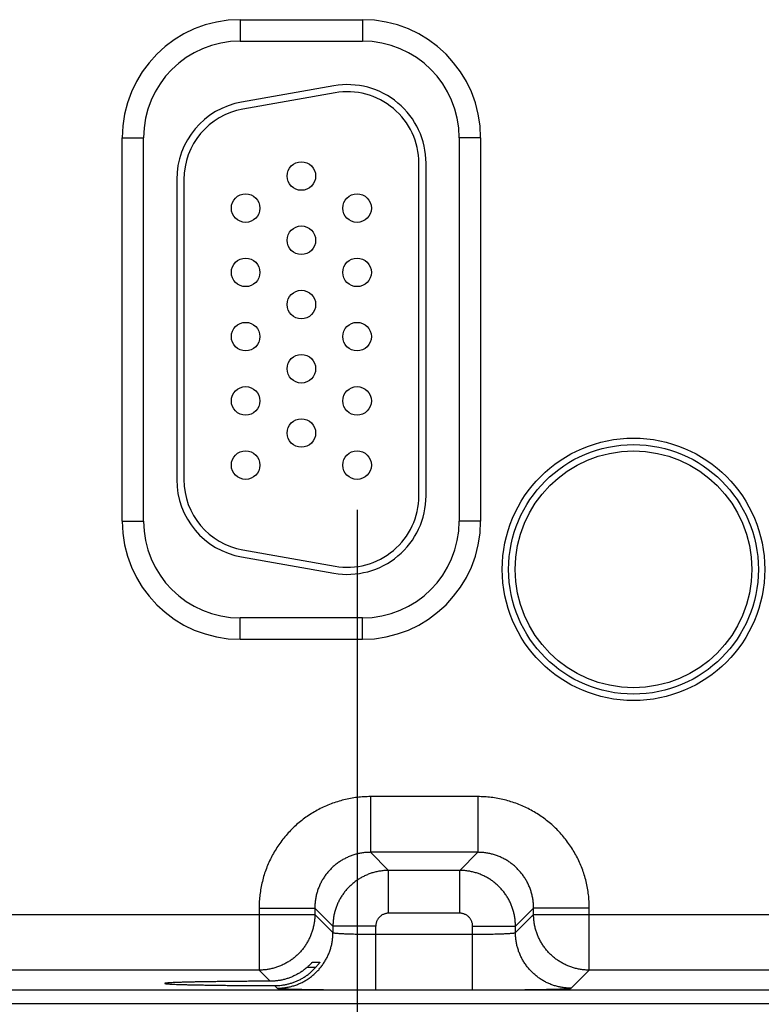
# Model space of a CAD drawing. Header units: inches. Extents: x 0 to 34, y 0 to 22.
# Tile 64 of 81: x 22.6 to 23.6, y 15.4 to 16.8. Entities that reach past the tile are written whole.
import ezdxf

# ---------------------------------------------------------------- set-up
doc = ezdxf.new("R2010")
doc.units = ezdxf.units.IN
doc.header["$LTSCALE"] = 1.87
doc.header["$MEASUREMENT"] = 0
doc.layers.get('0').update_dxf_attribs({"linetype": 'CONTINUOUS'})
doc.layers.add('DIMENSIONS', color=7, linetype='CONTINUOUS')
doc.styles.get("Standard").update_dxf_attribs({"font": 'txt', "width": 0.8})
doc.dimstyles.new('DIMSTYLE_1', dxfattribs={"dimtxt": 0.125, "dimasz": 0.18, "dimexe": 0.18, "dimexo": 0.0625, "dimgap": 0.09, "dimtad": 0, "dimtih": 1, "dimtoh": 1, "dimdec": 3, "dimzin": 4, "dimdsep": 46, "dimtxsty": 'STANDARD', "dimblk": '_FILLED', "dimblk1": '_FILLED', "dimblk2": '_FILLED', "dimcen": 0.09, "dimadec": 0, "dimazin": 0, "dimtp": 0.01, "dimtm": 0.01, "dimtfac": 1, "dimtdec": 3, "dimtofl": 0, "dimtmove": 0, "dimatfit": 3, "dimldrblk": '_FILLED', "dimfxl": 1, "dimtolj": 1, "dimtzin": 4, "dimarcsym": 0})

# ---------------------------------------------------------------- blocks, each defined once
blk = doc.blocks.new('_FILLED')
at = {"color": 0, "linetype": 'BYBLOCK'}
blk.add_solid([(0, 0), (-1, 0.1736), (-1, -0.1736)], dxfattribs=at)
blk = doc.blocks.new('*D7')
at = {"layer": 'DIMENSIONS', "color": 2, "linetype": 'CONTINUOUS'}
for p, q in [((23.0323, 16.1391), (23.0323, 13.696)), ((23.9623, 16.1391), (23.9623, 13.696)), ((23.0323, 13.821), (22.6723, 13.821)), ((23.9623, 13.821), (24.6586, 13.821))]:
    blk.add_line(p, q, dxfattribs=at)
at = {"layer": 'DIMENSIONS', "color": 2, "linetype": 'CONTINUOUS', "xscale": 0.18, "yscale": 0.18, "zscale": 0.18}
blk.add_blockref('_FILLED', (23.0323, 13.821), dxfattribs=at)
at = {"layer": 'DIMENSIONS', "color": 2, "linetype": 'CONTINUOUS', "xscale": 0.18, "yscale": 0.18, "zscale": 0.18, "rotation": 180}
blk.add_blockref('_FILLED', (23.9623, 13.821), dxfattribs=at)
at = {"layer": 'DIMENSIONS', "color": 2, "linetype": 'CONTINUOUS', "width": 0.8}
for s, p in [('[', (25.5461, 13.7585)), (']', (26.1461, 13.7585)), ('7x ', (24.7211, 13.7585)), ('.930', (25.0211, 13.7585)), ('23.62', (25.6461, 13.7585))]:
    blk.add_text(s, height=0.125, dxfattribs=at).set_placement(p)

msp = doc.modelspace()

# ---------------------------------------------------------------- linework, layer by layer
at = {"color": 7, "linetype": 'CONTINUOUS'}
for p, q in [((22.8688, 16.8256), (23.0398, 16.8256)), ((22.8688, 16.8256), (22.8688, 16.7956)), ((23.0398, 16.8256), (23.0398, 16.7956)), ((22.8688, 16.7956), (23.0398, 16.7956)), ((22.9997, 16.7329), (22.8707, 16.7101)), ((23.0014, 16.723), (22.8724, 16.7003)), ((22.7033, 16.6601), (22.7333, 16.6601)), ((22.7033, 16.1231), (22.7033, 16.6601)), ((22.7333, 16.1231), (22.7333, 16.6601)), ((23.2053, 16.6601), (23.1753, 16.6601)), ((23.1753, 16.6601), (23.1753, 16.1231)), ((23.2053, 16.6601), (23.2053, 16.1231)), ((23.1188, 16.1586), (23.1188, 16.6246)), ((23.1288, 16.1586), (23.1288, 16.6246)), ((22.7798, 16.6018), (22.7798, 16.1813)), ((22.7898, 16.6018), (22.7898, 16.1813)), ((22.7033, 16.1231), (22.7333, 16.1231)), ((23.2053, 16.1231), (23.1753, 16.1231)), ((22.8724, 16.0828), (23.0014, 16.0601)), ((22.8707, 16.073), (22.9997, 16.0502)), ((23.0398, 15.9875), (22.8688, 15.9875)), ((22.8688, 15.9575), (22.8688, 15.9875)), ((23.0398, 15.9575), (23.0398, 15.9875)), ((23.0398, 15.9575), (22.8688, 15.9575)), ((23.2014, 15.7372), (23.0511, 15.7372)), ((23.0511, 15.7372), (23.0511, 15.6592)), ((23.2014, 15.7372), (23.2014, 15.6592)), ((23.2014, 15.6592), (23.0511, 15.6592)), ((23.0511, 15.6592), (23.0765, 15.6338)), ((23.2014, 15.6592), (23.1761, 15.6338)), ((23.1761, 15.6338), (23.0765, 15.6338)), ((23.0765, 15.5738), (23.0765, 15.6338)), ((23.1761, 15.5738), (23.1761, 15.6338)), ((22.3494, 15.5722), (22.9731, 15.5722)), ((22.8952, 15.5812), (22.9731, 15.5812)), ((22.8952, 15.5812), (22.8952, 15.4942)), ((22.9731, 15.5812), (22.9985, 15.5558)), ((22.9731, 15.5812), (22.9731, 15.5722)), ((22.9731, 15.5722), (22.9985, 15.5468)), ((23.1761, 15.5738), (23.0765, 15.5738)), ((23.2794, 15.5812), (23.2541, 15.5558)), ((23.2541, 15.5468), (23.2794, 15.5722)), ((23.3574, 15.5812), (23.2794, 15.5812)), ((23.2794, 15.5722), (23.2794, 15.5812)), ((23.2794, 15.5722), (23.9031, 15.5722)), ((23.3574, 15.4942), (23.3574, 15.5812)), ((23.0585, 15.5558), (22.9985, 15.5558)), ((22.9985, 15.5558), (22.9985, 15.5468)), ((23.0585, 15.4665), (23.0585, 15.5558)), ((23.1941, 15.5558), (23.2541, 15.5558)), ((23.1941, 15.4665), (23.1941, 15.5558)), ((23.2541, 15.5468), (23.2541, 15.5558)), ((23.0585, 15.5445), (23.1941, 15.5445)), ((22.9699, 15.5054), (22.9802, 15.5054)), ((22.8952, 15.4942), (22.4274, 15.4942)), ((22.8952, 15.4942), (22.9108, 15.4786)), ((22.9742, 15.4977), (22.9618, 15.4977)), ((23.332, 15.4688), (23.3574, 15.4942)), ((23.8252, 15.4942), (23.3574, 15.4942)), ((16.9286, 15.4664), (24.319, 15.4664)), ((22.9169, 15.4725), (22.9205, 15.4688)), ((23.0585, 15.4665), (23.1941, 15.4665)), ((16.9286, 15.4474), (24.319, 15.4474))]:
    msp.add_line(p, q, dxfattribs=at)
for centre, radius in [((22.9543, 16.6066), 0.02), ((22.8763, 16.5616), 0.02), ((23.0323, 16.5616), 0.02), ((22.9543, 16.5166), 0.02), ((22.8763, 16.4716), 0.02), ((23.0323, 16.4716), 0.02), ((22.9543, 16.4266), 0.02), ((22.8763, 16.3816), 0.02), ((23.0323, 16.3816), 0.02), ((22.9543, 16.3366), 0.02), ((22.8763, 16.2916), 0.02), ((23.0323, 16.2916), 0.02), ((22.9543, 16.2466), 0.02), ((23.4193, 16.0556), 0.1838), ((22.8763, 16.2016), 0.02), ((23.0323, 16.2016), 0.02), ((23.4193, 16.0556), 0.1748), ((23.4193, 16.0556), 0.1748), ((23.4193, 16.0556), 0.1658)]:
    msp.add_circle(centre, radius, dxfattribs=at)
for centre, radius, start, end in [((22.8688, 16.6601), 0.1655, 90, 180), ((23.0398, 16.6601), 0.1655, 0, 90), ((22.8688, 16.6601), 0.1355, 90, 180), ((23.0398, 16.6601), 0.1355, 0, 90), ((23.0188, 16.6246), 0.11, 0, 100), ((23.0188, 16.6246), 0.1, 0, 100), ((22.8898, 16.6018), 0.11, 100, 180), ((22.8898, 16.6018), 0.1, 100, 180), ((22.8898, 16.1813), 0.11, 180, 260), ((22.8898, 16.1813), 0.1, 180, 260), ((23.0188, 16.1586), 0.11, 260, 360), ((23.0188, 16.1586), 0.1, 260, 360), ((22.8688, 16.1231), 0.1655, 180, 270), ((22.8688, 16.1231), 0.1355, 180, 270), ((23.0398, 16.1231), 0.1355, 270, 360), ((23.0398, 16.1231), 0.1655, 270, 360)]:
    msp.add_arc(centre, radius, start, end, dxfattribs=at)
for points, knots in [([(23.0511, 15.7372), (23.048, 15.7372), (23.0418, 15.737), (23.0324, 15.7362), (23.0231, 15.7347), (23.0139, 15.7328), (23.0048, 15.7302), (22.9958, 15.7272), (22.9871, 15.7236), (22.9786, 15.7194), (22.9704, 15.7148), (22.9625, 15.7097), (22.9549, 15.7041), (22.9476, 15.698), (22.9408, 15.6916), (22.9343, 15.6847), (22.9283, 15.6775), (22.9227, 15.6698), (22.9175, 15.6619), (22.9129, 15.6537), (22.9088, 15.6452), (22.9052, 15.6365), (22.9021, 15.6276), (22.8996, 15.6185), (22.8976, 15.6092), (22.8962, 15.5999), (22.8953, 15.5906), (22.8952, 15.5843), (22.8952, 15.5812)], [0, 0, 0, 0, 0.038144, 0.076464, 0.114911, 0.153437, 0.191994, 0.230534, 0.269032, 0.30751, 0.345993, 0.384494, 0.423002, 0.461507, 0.500005, 0.538503, 0.577008, 0.615517, 0.654018, 0.692501, 0.730979, 0.769477, 0.808018, 0.846574, 0.885097, 0.92354, 0.961856, 1, 1, 1, 1]), ([(23.3574, 15.5812), (23.3574, 15.5843), (23.3572, 15.5906), (23.3564, 15.5999), (23.355, 15.6092), (23.353, 15.6185), (23.3505, 15.6276), (23.3474, 15.6365), (23.3438, 15.6452), (23.3397, 15.6537), (23.335, 15.6619), (23.3299, 15.6698), (23.3243, 15.6775), (23.3183, 15.6847), (23.3118, 15.6916), (23.3049, 15.698), (23.2977, 15.7041), (23.2901, 15.7097), (23.2821, 15.7148), (23.2739, 15.7194), (23.2654, 15.7236), (23.2567, 15.7272), (23.2478, 15.7302), (23.2387, 15.7328), (23.2295, 15.7347), (23.2202, 15.7362), (23.2108, 15.737), (23.2046, 15.7372), (23.2014, 15.7372)], [0, 0, 0, 0, 0.038144, 0.076464, 0.114911, 0.153437, 0.191994, 0.230534, 0.269032, 0.30751, 0.345993, 0.384494, 0.423002, 0.461507, 0.500005, 0.538503, 0.577008, 0.615517, 0.654018, 0.692501, 0.730979, 0.769477, 0.808018, 0.846574, 0.885097, 0.92354, 0.961856, 1, 1, 1, 1]), ([(23.0511, 15.6592), (23.0493, 15.6592), (23.0456, 15.6591), (23.04, 15.6585), (23.0345, 15.6575), (23.0291, 15.6561), (23.0238, 15.6544), (23.0187, 15.6522), (23.0137, 15.6497), (23.0089, 15.6469), (23.0043, 15.6437), (23, 15.6402), (22.9959, 15.6364), (22.9921, 15.6323), (22.9886, 15.628), (22.9855, 15.6234), (22.9826, 15.6186), (22.9801, 15.6137), (22.978, 15.6085), (22.9762, 15.6032), (22.9749, 15.5978), (22.9739, 15.5923), (22.9733, 15.5868), (22.9731, 15.5831), (22.9731, 15.5812)], [0, 0, 0, 0, 0.045484, 0.090963, 0.136433, 0.181896, 0.227354, 0.272805, 0.31825, 0.363691, 0.40913, 0.454566, 0.5, 0.545435, 0.590871, 0.636309, 0.68175, 0.727195, 0.772646, 0.818104, 0.863567, 0.909036, 0.954513, 1, 1, 1, 1]), ([(23.2794, 15.5812), (23.2794, 15.5831), (23.2793, 15.5868), (23.2787, 15.5923), (23.2777, 15.5978), (23.2763, 15.6032), (23.2746, 15.6085), (23.2724, 15.6137), (23.27, 15.6186), (23.2671, 15.6234), (23.2639, 15.628), (23.2604, 15.6323), (23.2566, 15.6364), (23.2526, 15.6402), (23.2482, 15.6437), (23.2437, 15.6469), (23.2389, 15.6497), (23.2339, 15.6522), (23.2287, 15.6544), (23.2234, 15.6561), (23.218, 15.6575), (23.2126, 15.6585), (23.207, 15.6591), (23.2033, 15.6592), (23.2014, 15.6592)], [0, 0, 0, 0, 0.045484, 0.090963, 0.136433, 0.181896, 0.227354, 0.272805, 0.31825, 0.363691, 0.40913, 0.454566, 0.5, 0.545435, 0.590871, 0.636309, 0.68175, 0.727195, 0.772646, 0.818104, 0.863567, 0.909036, 0.954513, 1, 1, 1, 1]), ([(23.0765, 15.6338), (23.0746, 15.6338), (23.0709, 15.6337), (23.0654, 15.6331), (23.0599, 15.6321), (23.0545, 15.6307), (23.0492, 15.629), (23.0441, 15.6268), (23.0391, 15.6243), (23.0343, 15.6215), (23.0297, 15.6183), (23.0254, 15.6148), (23.0213, 15.611), (23.0175, 15.607), (23.014, 15.6026), (23.0109, 15.5981), (23.008, 15.5933), (23.0055, 15.5883), (23.0034, 15.5831), (23.0016, 15.5778), (23.0002, 15.5724), (22.9992, 15.567), (22.9986, 15.5614), (22.9985, 15.5577), (22.9985, 15.5558)], [0, 0, 0, 0, 0.045463, 0.090946, 0.136428, 0.181903, 0.227365, 0.272809, 0.318233, 0.363638, 0.409027, 0.454411, 0.499807, 0.545228, 0.59067, 0.63613, 0.681602, 0.727083, 0.772569, 0.818056, 0.863543, 0.90903, 0.954519, 1, 1, 1, 1]), ([(23.2541, 15.5558), (23.2541, 15.5577), (23.2539, 15.5614), (23.2533, 15.567), (23.2523, 15.5724), (23.251, 15.5778), (23.2492, 15.5831), (23.2471, 15.5883), (23.2446, 15.5933), (23.2417, 15.598), (23.2386, 15.6026), (23.2351, 15.6069), (23.2313, 15.611), (23.2272, 15.6148), (23.2229, 15.6183), (23.2183, 15.6215), (23.2135, 15.6243), (23.2085, 15.6268), (23.2034, 15.629), (23.1981, 15.6307), (23.1927, 15.6321), (23.1872, 15.6331), (23.1816, 15.6337), (23.1779, 15.6338), (23.1761, 15.6338)], [0, 0, 0, 0, 0.045463, 0.090946, 0.136428, 0.181903, 0.227365, 0.272809, 0.318233, 0.363638, 0.409027, 0.454411, 0.499807, 0.545228, 0.59067, 0.63613, 0.681602, 0.727083, 0.772569, 0.818056, 0.863543, 0.90903, 0.954519, 1, 1, 1, 1]), ([(22.9731, 15.5722), (22.9731, 15.5703), (22.973, 15.5666), (22.9724, 15.5611), (22.9714, 15.5556), (22.97, 15.5502), (22.9683, 15.5449), (22.9661, 15.5397), (22.9636, 15.5348), (22.9608, 15.53), (22.9576, 15.5254), (22.9541, 15.521), (22.9503, 15.517), (22.9462, 15.5132), (22.9419, 15.5097), (22.9373, 15.5065), (22.9325, 15.5037), (22.9275, 15.5012), (22.9223, 15.499), (22.9171, 15.4973), (22.9117, 15.4959), (22.9062, 15.4949), (22.9007, 15.4943), (22.897, 15.4942), (22.8952, 15.4942)], [0, 0, 0, 0, 0.045491, 0.090985, 0.136481, 0.181978, 0.227475, 0.272973, 0.318469, 0.363964, 0.409462, 0.454966, 0.50047, 0.545964, 0.591449, 0.636923, 0.682397, 0.727899, 0.773428, 0.81891, 0.864298, 0.909582, 0.954794, 1, 1, 1, 1]), ([(23.0765, 15.5738), (23.0759, 15.5738), (23.0746, 15.5738), (23.0728, 15.5735), (23.0709, 15.573), (23.0692, 15.5723), (23.0675, 15.5715), (23.0659, 15.5704), (23.0644, 15.5692), (23.0631, 15.5679), (23.0619, 15.5664), (23.0609, 15.5649), (23.06, 15.5632), (23.0593, 15.5614), (23.0589, 15.5596), (23.0586, 15.5577), (23.0585, 15.5565), (23.0585, 15.5558)], [0, 0, 0, 0, 0.066052, 0.13261, 0.199425, 0.266265, 0.333007, 0.399734, 0.466505, 0.533299, 0.600085, 0.666826, 0.733584, 0.80046, 0.867321, 0.933919, 1, 1, 1, 1]), ([(23.1941, 15.5558), (23.1941, 15.5565), (23.194, 15.5577), (23.1937, 15.5596), (23.1932, 15.5614), (23.1925, 15.5632), (23.1917, 15.5649), (23.1907, 15.5664), (23.1895, 15.5679), (23.1881, 15.5692), (23.1867, 15.5704), (23.1851, 15.5715), (23.1834, 15.5723), (23.1816, 15.573), (23.1798, 15.5735), (23.1779, 15.5738), (23.1767, 15.5738), (23.1761, 15.5738)], [0, 0, 0, 0, 0.066052, 0.13261, 0.199425, 0.266265, 0.333007, 0.399734, 0.466505, 0.533299, 0.600085, 0.666826, 0.733584, 0.80046, 0.867321, 0.933919, 1, 1, 1, 1]), ([(23.3574, 15.4942), (23.3556, 15.4942), (23.3518, 15.4943), (23.3463, 15.4949), (23.3408, 15.4959), (23.3354, 15.4973), (23.3301, 15.4991), (23.325, 15.5012), (23.32, 15.5037), (23.3152, 15.5066), (23.3106, 15.5097), (23.3063, 15.5132), (23.3022, 15.517), (23.2984, 15.5211), (23.2949, 15.5255), (23.2917, 15.5301), (23.2889, 15.5349), (23.2864, 15.5398), (23.2843, 15.545), (23.2825, 15.5503), (23.2811, 15.5557), (23.2802, 15.5611), (23.2796, 15.5667), (23.2794, 15.5703), (23.2794, 15.5722)], [0, 0, 0, 0, 0.045491, 0.090985, 0.136481, 0.181978, 0.227475, 0.272973, 0.318469, 0.363964, 0.409462, 0.454966, 0.50047, 0.545964, 0.591449, 0.636923, 0.682397, 0.727899, 0.773428, 0.81891, 0.864298, 0.909582, 0.954794, 1, 1, 1, 1]), ([(22.9205, 15.4688), (22.9224, 15.4688), (22.9261, 15.469), (22.9316, 15.4696), (22.9371, 15.4706), (22.9425, 15.4719), (22.9478, 15.4737), (22.9529, 15.4758), (22.9579, 15.4783), (22.9627, 15.4812), (22.9673, 15.4843), (22.9716, 15.4878), (22.9757, 15.4916), (22.9795, 15.4957), (22.983, 15.5001), (22.9862, 15.5046), (22.989, 15.5094), (22.9915, 15.5144), (22.9936, 15.5195), (22.9954, 15.5248), (22.9968, 15.5302), (22.9978, 15.5357), (22.9984, 15.5413), (22.9985, 15.545), (22.9985, 15.5468)], [0, 0, 0, 0, 0.045451, 0.090902, 0.136355, 0.181809, 0.227263, 0.272718, 0.318174, 0.36363, 0.409087, 0.454544, 0.500001, 0.545458, 0.590915, 0.636372, 0.681828, 0.727283, 0.772738, 0.818192, 0.863646, 0.909098, 0.95455, 1, 1, 1, 1]), ([(22.9985, 15.5468), (22.9986, 15.5467), (22.9989, 15.5466), (22.9995, 15.5464), (23.0005, 15.5462), (23.0018, 15.5461), (23.0035, 15.5459), (23.0055, 15.5457), (23.0078, 15.5456), (23.0104, 15.5454), (23.0134, 15.5453), (23.0165, 15.5451), (23.02, 15.545), (23.0237, 15.5449), (23.0275, 15.5448), (23.0316, 15.5447), (23.0358, 15.5446), (23.0402, 15.5446), (23.0447, 15.5445), (23.0492, 15.5445), (23.0539, 15.5445), (23.057, 15.5445), (23.0585, 15.5445)], [0, 0, 0, 0, 0.005354, 0.016157, 0.032722, 0.055037, 0.083, 0.116457, 0.155216, 0.199046, 0.247688, 0.300848, 0.358209, 0.419426, 0.484129, 0.55193, 0.622422, 0.695183, 0.769773, 0.845743, 0.922639, 1, 1, 1, 1]), ([(23.1941, 15.5445), (23.1956, 15.5445), (23.1987, 15.5445), (23.2033, 15.5445), (23.2079, 15.5445), (23.2124, 15.5446), (23.2167, 15.5446), (23.221, 15.5447), (23.225, 15.5448), (23.2289, 15.5449), (23.2326, 15.545), (23.236, 15.5451), (23.2392, 15.5453), (23.2421, 15.5454), (23.2448, 15.5456), (23.2471, 15.5457), (23.2491, 15.5459), (23.2508, 15.5461), (23.2521, 15.5462), (23.2531, 15.5464), (23.2537, 15.5466), (23.254, 15.5467), (23.2541, 15.5468)], [0, 0, 0, 0, 0.077361, 0.154257, 0.230227, 0.304817, 0.377578, 0.44807, 0.515871, 0.580574, 0.641791, 0.699152, 0.752312, 0.800954, 0.844784, 0.883543, 0.917, 0.944963, 0.967278, 0.983843, 0.994646, 1, 1, 1, 1]), ([(23.332, 15.4688), (23.3302, 15.4688), (23.3265, 15.469), (23.3209, 15.4696), (23.3155, 15.4706), (23.3101, 15.4719), (23.3048, 15.4737), (23.2996, 15.4758), (23.2946, 15.4783), (23.2899, 15.4812), (23.2853, 15.4843), (23.2809, 15.4878), (23.2769, 15.4916), (23.2731, 15.4957), (23.2696, 15.5001), (23.2664, 15.5046), (23.2635, 15.5094), (23.2611, 15.5144), (23.2589, 15.5195), (23.2572, 15.5248), (23.2558, 15.5302), (23.2548, 15.5357), (23.2542, 15.5413), (23.2541, 15.545), (23.2541, 15.5468)], [0, 0, 0, 0, 0.045451, 0.090902, 0.136355, 0.181809, 0.227263, 0.272718, 0.318174, 0.36363, 0.409087, 0.454544, 0.500001, 0.545458, 0.590915, 0.636372, 0.681828, 0.727283, 0.772738, 0.818192, 0.863646, 0.909098, 0.95455, 1, 1, 1, 1]), ([(22.9618, 15.4977), (22.9623, 15.4981), (22.9632, 15.4988), (22.9644, 15.5), (22.9655, 15.501), (22.9665, 15.502), (22.9673, 15.5028), (22.968, 15.5035), (22.9686, 15.5041), (22.969, 15.5046), (22.9694, 15.505), (22.9696, 15.5052), (22.9698, 15.5053), (22.9699, 15.5054), (22.9699, 15.5054)], [0, 0, 0, 0, 0.160465, 0.309819, 0.44614, 0.568039, 0.674026, 0.764187, 0.838328, 0.897523, 0.942321, 0.973631, 0.992583, 1, 1, 1, 1]), ([(22.9802, 15.5054), (22.9802, 15.5054), (22.9801, 15.5053), (22.9801, 15.5052), (22.9799, 15.5049), (22.9797, 15.5045), (22.9793, 15.504), (22.9789, 15.5034), (22.9783, 15.5027), (22.9777, 15.5018), (22.977, 15.5009), (22.9761, 15.4999), (22.9752, 15.4988), (22.9746, 15.4981), (22.9742, 15.4977)], [0, 0, 0, 0, 0.005194, 0.023163, 0.054855, 0.101228, 0.162671, 0.239652, 0.332437, 0.440352, 0.563019, 0.698278, 0.844767, 1, 1, 1, 1]), ([(22.9403, 15.4761), (22.9419, 15.4765), (22.945, 15.4776), (22.9496, 15.4796), (22.954, 15.4818), (22.9584, 15.4844), (22.9626, 15.4873), (22.9667, 15.4904), (22.9706, 15.4939), (22.973, 15.4964), (22.9742, 15.4977)], [0, 0, 0, 0, 0.12122, 0.243417, 0.366664, 0.491069, 0.616693, 0.743465, 0.871261, 1, 1, 1, 1]), ([(22.9618, 15.4977), (22.9605, 15.4966), (22.9579, 15.4944), (22.9537, 15.4915), (22.9493, 15.4888), (22.9449, 15.4865), (22.9418, 15.4851), (22.9403, 15.4845)], [0, 0, 0, 0, 0.20327, 0.404895, 0.604967, 0.803329, 1, 1, 1, 1]), ([(22.9108, 15.4786), (22.9073, 15.4786), (22.9005, 15.4786), (22.8904, 15.4785), (22.8804, 15.4785), (22.8707, 15.4784), (22.8612, 15.4783), (22.852, 15.4782), (22.843, 15.4781), (22.8345, 15.478), (22.8263, 15.4779), (22.8185, 15.4778), (22.8111, 15.4777), (22.8042, 15.4775), (22.7977, 15.4774), (22.7918, 15.4772), (22.7863, 15.4771), (22.7814, 15.4769), (22.7771, 15.4768), (22.7733, 15.4766), (22.7702, 15.4764), (22.7676, 15.4762), (22.7656, 15.4761), (22.7643, 15.4758), (22.7635, 15.4759), (22.7632, 15.4756), (22.7632, 15.4755)], [0, 0, 0, 0, 0.06959, 0.138287, 0.205734, 0.271794, 0.336229, 0.398721, 0.45917, 0.517316, 0.572897, 0.625827, 0.675853, 0.72278, 0.766524, 0.806861, 0.843661, 0.876839, 0.906223, 0.931743, 0.953317, 0.970841, 0.984288, 0.993615, 0.998821, 1, 1, 1, 1]), ([(22.9403, 15.4845), (22.9387, 15.4838), (22.9355, 15.4826), (22.9307, 15.4812), (22.9257, 15.48), (22.9208, 15.4792), (22.9158, 15.4787), (22.9124, 15.4786), (22.9108, 15.4786)], [0, 0, 0, 0, 0.1685, 0.335824, 0.502331, 0.668326, 0.834113, 1, 1, 1, 1]), ([(22.9169, 15.4725), (22.9185, 15.4725), (22.9216, 15.4726), (22.9264, 15.473), (22.9311, 15.4737), (22.9357, 15.4747), (22.9388, 15.4756), (22.9403, 15.4761)], [0, 0, 0, 0, 0.200027, 0.399591, 0.599201, 0.799162, 1, 1, 1, 1]), ([(22.7632, 15.4755), (22.7632, 15.4755), (22.7631, 15.4754), (22.764, 15.4753), (22.7649, 15.4751), (22.7667, 15.4749), (22.769, 15.4748), (22.772, 15.4746), (22.7755, 15.4744), (22.7796, 15.4742), (22.7843, 15.4741), (22.7895, 15.4739), (22.7952, 15.4738), (22.8015, 15.4736), (22.8082, 15.4735), (22.8154, 15.4734), (22.823, 15.4732), (22.8311, 15.4731), (22.8395, 15.473), (22.8483, 15.4729), (22.8574, 15.4728), (22.8668, 15.4727), (22.8764, 15.4727), (22.8863, 15.4726), (22.8963, 15.4726), (22.9066, 15.4725), (22.9134, 15.4725), (22.9169, 15.4725)], [0, 0, 0, 0, 0.000318, 0.003739, 0.01106, 0.022352, 0.037584, 0.056698, 0.079664, 0.106368, 0.136726, 0.170665, 0.208009, 0.24867, 0.292518, 0.339328, 0.389019, 0.441393, 0.496202, 0.55336, 0.612611, 0.673699, 0.736527, 0.800784, 0.86624, 0.93276, 1, 1, 1, 1]), ([(22.9205, 15.4688), (22.9206, 15.4687), (22.9211, 15.4687), (22.922, 15.4685), (22.9235, 15.4684), (22.9255, 15.4682), (22.928, 15.4681), (22.931, 15.4679), (22.9345, 15.4678), (22.9385, 15.4677), (22.9429, 15.4676), (22.9478, 15.4674), (22.9532, 15.4673), (22.9589, 15.4672), (22.965, 15.4671), (22.9715, 15.467), (22.9783, 15.4669), (22.9854, 15.4668), (22.9928, 15.4668), (23.0005, 15.4667), (23.0083, 15.4666), (23.0164, 15.4666), (23.0247, 15.4665), (23.0331, 15.4665), (23.0415, 15.4665), (23.05, 15.4665), (23.0557, 15.4665), (23.0585, 15.4665)], [0, 0, 0, 0, 0.00316, 0.010041, 0.02072, 0.035195, 0.053408, 0.075268, 0.100684, 0.129565, 0.161813, 0.197316, 0.235924, 0.277477, 0.321821, 0.368789, 0.418204, 0.469867, 0.523558, 0.579069, 0.636225, 0.694844, 0.754687, 0.815444, 0.876797, 0.938423, 1, 1, 1, 1]), ([(23.1941, 15.4665), (23.1969, 15.4665), (23.2026, 15.4665), (23.2111, 15.4665), (23.2195, 15.4665), (23.2279, 15.4665), (23.2361, 15.4666), (23.2442, 15.4666), (23.2521, 15.4667), (23.2598, 15.4668), (23.2672, 15.4668), (23.2743, 15.4669), (23.2811, 15.467), (23.2876, 15.4671), (23.2937, 15.4672), (23.2994, 15.4673), (23.3047, 15.4674), (23.3096, 15.4676), (23.3141, 15.4677), (23.318, 15.4678), (23.3216, 15.4679), (23.3246, 15.4681), (23.3271, 15.4682), (23.3291, 15.4684), (23.3305, 15.4685), (23.3314, 15.4687), (23.3319, 15.4687), (23.332, 15.4688)], [0, 0, 0, 0, 0.061577, 0.123203, 0.184555, 0.245313, 0.305156, 0.363775, 0.420931, 0.476442, 0.530133, 0.581796, 0.631211, 0.678179, 0.722523, 0.764075, 0.802684, 0.838187, 0.870435, 0.899316, 0.924732, 0.946591, 0.964805, 0.97928, 0.989959, 0.99684, 1, 1, 1, 1])]:
    msp.add_open_spline(points, degree=3, knots=knots, dxfattribs=at)

# ---------------------------------------------------------------- dimensions: what is measured, and where the dimension line sits
at = {"layer": 'DIMENSIONS', "color": 2, "linetype": 'CONTINUOUS'}
dim = msp.add_linear_dim(base=(23.0323, 13.821), p1=(23.9623, 16.1391), p2=(23.0323, 16.1391), angle=180, text='7x <>', dimstyle='DIMSTYLE_1', dxfattribs=at)
dim.commit()
dim.dimension.update_dxf_attribs({"geometry": '*D7', "text_midpoint": (25.4836, 13.821), "dimtype": 160})

doc.saveas('drawing.dxf')
